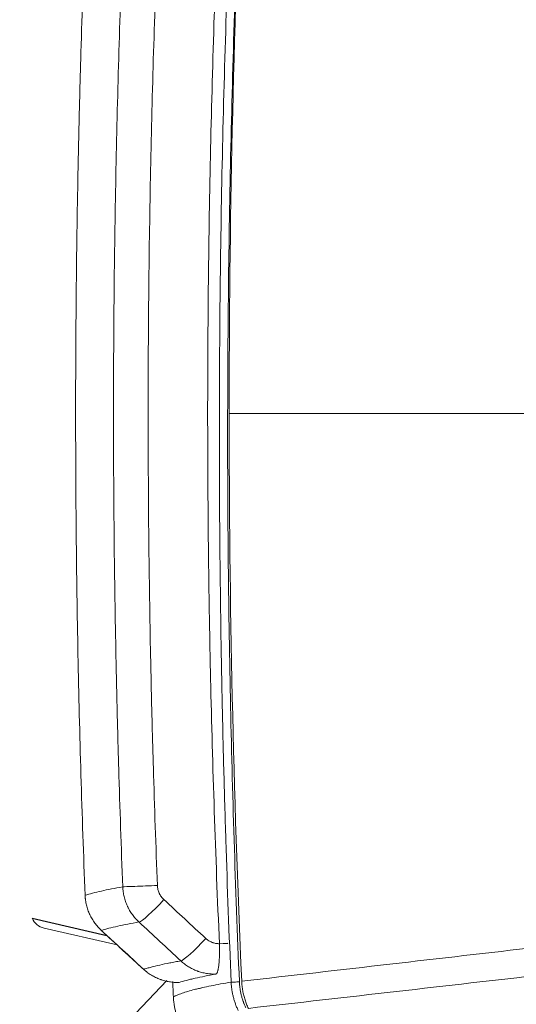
# Model space of a CAD drawing. Header units: millimetres. Extents: x 0 to 594, y 0 to 420.
# Tile 111 of 256: x 209 to 222, y 302 to 327. Entities that reach past the tile are written whole.
import ezdxf

# ---------------------------------------------------------------- set-up
doc = ezdxf.new("R2010")
doc.units = ezdxf.units.MM
doc.layers.add('1', color=7, linetype='Continuous', true_color=0xffffff)
doc.styles.add('Arial', font='txt')
doc.dimstyles.get("Standard").update_dxf_attribs({"dimtxt": 0.18, "dimasz": 0.18, "dimexe": 0.18, "dimexo": 0.0625, "dimgap": 0.09, "dimtad": 0, "dimtih": 1, "dimtoh": 1, "dimdec": 4, "dimzin": 0, "dimdsep": 46, "dimtxsty": 'Standard', "dimcen": 0.09, "dimadec": 0, "dimazin": 0, "dimtfac": 1, "dimtdec": 4, "dimtofl": 0, "dimtmove": 0, "dimatfit": 3, "dimfxl": 0, "dimtolj": 1, "dimtzin": 0, "dimarcsym": 0})

# ---------------------------------------------------------------- blocks, each defined once
blk = doc.blocks.new('_U5')
at = {"layer": '1', "color": 18, "lineweight": 18}
for p, q in [((170.922, 289.963), (170.922, 380.625)), ((338.75, 348.618), (338.75, 380.625)), ((170.922, 378.625), (248.753, 378.625)), ((338.75, 378.625), (260.919, 378.625))]:
    blk.add_line(p, q, dxfattribs=at)
at = {"layer": '1', "color": 18}
for points in [[(170.922, 378.625), (174.422, 379.563), (174.422, 377.687)], [(338.75, 378.625), (335.25, 377.687), (335.25, 379.563)]]:
    blk.add_solid(points, dxfattribs=at)
at = {"layer": '1', "color": 18, "linetype": 'Continuous', "lineweight": 13, "insert": (250.438, 375.989), "char_height": 3.5, "attachment_point": 7, "line_spacing_factor": 1.047437, "style": 'Arial'}
blk.add_mtext('\\fArial|b0|i0;\\W1.0000;3.36', dxfattribs=at)
blk = doc.blocks.new('_U9')
at = {"layer": '1', "color": 18, "lineweight": 18}
for p, q in [((135.924, 328.686), (181.306, 328.686)), ((179.306, 328.686), (179.306, 250.838)), ((170.922, 289.963), (181.306, 289.963)), ((179.306, 250.838), (184.306, 250.838))]:
    blk.add_line(p, q, dxfattribs=at)
at = {"layer": '1', "color": 18}
for points in [[(179.306, 328.686), (180.244, 325.186), (178.368, 325.186)], [(179.306, 289.963), (178.368, 293.463), (180.244, 293.463)]]:
    blk.add_solid(points, dxfattribs=at)
at = {"layer": '1', "color": 18, "linetype": 'Continuous', "lineweight": 13, "char_height": 3.5, "attachment_point": 7, "line_spacing_factor": 1.047437, "style": 'Arial'}
for s, insert in [('\\fArial|b0|i0;\\W1.0000;0.8', (185.991, 248.203)), ('\\fArial|b0|i0;\\W1.0000;FWD LIFT POINTS', (185.991, 241.14))]:
    blk.add_mtext(s, dxfattribs=dict(at, insert=insert))

msp = doc.modelspace()

# ---------------------------------------------------------------- linework, layer by layer
at = {"layer": '1', "color": 155, "linetype": 'Continuous', "lineweight": 18}
for p, q in [((209.521, 304.617), (211.373, 304.188)), ((211.377, 304.184), (209.523, 304.614)), ((211.627, 303.954), (209.814, 304.374)), ((211.234, 304.316), (211.238, 304.315)), ((212.283, 303.351), (212.287, 303.351))]:
    msp.add_line(p, q, dxfattribs=at)
at = {"layer": '1', "color": 155, "linetype": 'Continuous', "lineweight": 13}
msp.add_line((210.4, 300.48), (212.865, 303.071), dxfattribs=at)
for centre, major_axis, ratio, start_param, end_param in [((212.511, 305.426), (-0.749, -0.029), 0.000118, 4.552208, 6.129208), ((212.671, 305.076), (-0.51, -0.55), 0.113086, 0.123702, 1.684274), ((213.71, 304.111), (-0.51, -0.55), 0.112803, 0.123799, 1.684656), ((214.131, 303.983), (-0.25, -0.011), 0.000021, 2.983705, 4.551795), ((214.611, 303.037), (0.15, 0.006), 0.018206, 3.306143, 5.10301)]:
    msp.add_ellipse(centre, major_axis=major_axis, ratio=ratio, start_param=start_param, end_param=end_param, dxfattribs=at)
at = {"layer": '1', "color": 155, "linetype": 'Continuous', "lineweight": 18}
msp.add_ellipse((209.909, 304.788), major_axis=(0, -0.425), ratio=0.99863, start_param=5.127057, end_param=6.05581, dxfattribs=at)
at = {"layer": '1', "color": 155, "linetype": 'Continuous', "lineweight": 13}
for points, knots in [([(214.463, 303.03), (214.412, 304.206), (214.368, 305.382), (214.321, 306.852), (214.312, 307.147), (214.295, 307.735), (214.271, 308.617), (214.25, 309.5), (214.214, 311.265), (214.191, 312.736), (214.179, 314.207), (214.175, 314.796), (214.174, 315.09), (214.17, 315.973), (214.169, 316.562), (214.174, 319.505), (214.233, 324.212), (214.398, 328.916), (214.506, 331.268)], [0, 0, 0, 0, 0.125, 0.125, 0.15625, 0.15625, 0.1875, 0.25, 0.25, 0.375, 0.40625, 0.40625, 0.4375, 0.4375, 0.5, 0.5, 0.75, 1, 1, 1, 1]), ([(214.711, 331.26), (214.603, 328.91), (214.439, 324.207), (214.379, 319.502), (214.375, 316.561), (214.375, 315.972), (214.38, 314.796), (214.384, 314.208), (214.401, 312.443), (214.419, 311.267), (214.492, 307.739), (214.567, 305.387), (214.668, 303.037)], [0, 0, 0, 0, 0.25, 0.5, 0.5, 0.5625, 0.5625, 0.625, 0.625, 0.75, 0.75, 1, 1, 1, 1]), ([(214.171, 303.985), (214.074, 306.178), (214.001, 308.371), (213.94, 311.114), (213.929, 311.663), (213.911, 312.76), (213.888, 314.406), (213.879, 316.052), (213.879, 319.345), (213.903, 321.539), (213.976, 324.83), (214.006, 325.927), (214.052, 327.298), (214.061, 327.573), (214.081, 328.121), (214.112, 328.943), (214.146, 329.766), (214.17, 330.314)], [0, 0, 0, 0, 0.25, 0.25, 0.3125, 0.3125, 0.375, 0.5, 0.5, 0.75, 0.75, 0.875, 0.875, 0.90625, 0.90625, 0.9375, 1, 1, 1, 1]), ([(211.77, 305.397), (211.732, 306.376), (211.698, 307.355), (211.655, 308.824), (211.642, 309.313), (211.624, 310.048), (211.618, 310.293), (211.607, 310.782), (211.562, 312.986), (211.54, 315.19), (211.54, 317.639), (211.542, 318.374), (211.546, 319.109), (211.55, 319.599), (211.552, 319.844), (211.564, 321.068), (211.578, 322.048), (211.636, 324.986), (211.693, 326.944), (211.77, 328.902)], [0, 0, 0, 0, 0.125, 0.125, 0.1875, 0.1875, 0.21875, 0.21875, 0.25, 0.5, 0.5, 0.5625, 0.59375, 0.59375, 0.625, 0.625, 0.75, 0.75, 1, 1, 1, 1]), ([(212.63, 328.869), (212.553, 326.916), (212.496, 324.964), (212.439, 322.034), (212.424, 321.057), (212.412, 319.836), (212.41, 319.592), (212.407, 319.103), (212.402, 318.371), (212.4, 317.638), (212.401, 315.196), (212.42, 313.242), (212.463, 311.045), (212.468, 310.801), (212.479, 310.312), (212.484, 310.068), (212.502, 309.336), (212.542, 307.871), (212.592, 306.406), (212.63, 305.43)], [0, 0, 0, 0, 0.25, 0.25, 0.375, 0.375, 0.40625, 0.40625, 0.4375, 0.5, 0.5, 0.75, 0.75, 0.78125, 0.78125, 0.8125, 0.8125, 0.875, 1, 1, 1, 1]), ([(210.834, 305.188), (210.891, 305.205), (210.954, 305.223), (211.09, 305.257), (211.162, 305.275), (211.319, 305.31), (211.402, 305.327), (211.578, 305.362), (211.672, 305.379), (211.77, 305.397)], [0, 0, 0, 0, 0.25, 0.25, 0.5, 0.5, 0.75, 0.75, 1, 1, 1, 1]), ([(212.172, 304.524), (212.157, 304.538), (212.142, 304.552), (212.124, 304.571), (212.12, 304.574), (212.113, 304.582), (212.102, 304.593), (212.092, 304.605), (212.058, 304.643), (212.032, 304.675), (211.984, 304.741), (211.962, 304.776), (211.931, 304.829), (211.921, 304.847), (211.907, 304.874), (211.9, 304.888), (211.893, 304.902), (211.889, 304.911), (211.887, 304.916), (211.867, 304.959), (211.852, 304.997), (211.825, 305.074), (211.802, 305.153), (211.787, 305.233), (211.776, 305.314), (211.772, 305.355), (211.77, 305.397)], [0, 0, 0, 0, 0.0625, 0.0625, 0.078125, 0.078125, 0.09375, 0.125, 0.125, 0.25, 0.25, 0.375, 0.375, 0.4375, 0.4375, 0.46875, 0.484375, 0.484375, 0.5, 0.5, 0.625, 0.625, 0.75, 0.875, 0.875, 1, 1, 1, 1]), ([(212.63, 305.43), (212.631, 305.414), (212.632, 305.397), (212.637, 305.365), (212.643, 305.333), (212.652, 305.301), (212.663, 305.27), (212.669, 305.255), (212.679, 305.232), (212.683, 305.225), (212.69, 305.21), (212.694, 305.203), (212.706, 305.182), (212.715, 305.168), (212.735, 305.142), (212.745, 305.129), (212.758, 305.114), (212.761, 305.11), (212.767, 305.104), (212.77, 305.101), (212.778, 305.093), (212.784, 305.087), (212.79, 305.081)], [0, 0, 0, 0, 0.125, 0.125, 0.25, 0.375, 0.375, 0.5, 0.5, 0.5625, 0.5625, 0.625, 0.625, 0.75, 0.75, 0.875, 0.875, 0.90625, 0.90625, 0.9375, 0.9375, 1, 1, 1, 1]), ([(212.172, 304.524), (212.074, 304.506), (211.981, 304.489), (211.805, 304.454), (211.722, 304.437), (211.566, 304.402), (211.493, 304.385), (211.358, 304.35), (211.295, 304.333), (211.238, 304.315)], [0, 0, 0, 0, 0.25, 0.25, 0.5, 0.5, 0.75, 0.75, 1, 1, 1, 1]), ([(213.83, 304.116), (213.841, 304.106), (213.853, 304.096), (213.878, 304.077), (213.904, 304.059), (213.931, 304.044), (213.958, 304.03), (213.973, 304.024), (213.989, 304.017), (213.991, 304.016), (213.995, 304.015), (213.997, 304.014), (214.002, 304.012), (214.013, 304.009), (214.024, 304.005), (214.047, 303.999), (214.077, 303.992), (214.108, 303.988), (214.131, 303.986), (214.139, 303.985), (214.155, 303.985), (214.163, 303.985), (214.171, 303.985)], [0, 0, 0, 0, 0.125, 0.125, 0.25, 0.375, 0.375, 0.5, 0.5, 0.515625, 0.515625, 0.53125, 0.53125, 0.5625, 0.625, 0.625, 0.75, 0.875, 0.875, 0.9375, 0.9375, 1, 1, 1, 1]), ([(214.086, 303.231), (214.09, 303.231), (214.097, 303.235), (214.104, 303.243), (214.108, 303.249), (214.108, 303.25), (214.109, 303.251), (214.111, 303.254), (214.114, 303.259), (214.116, 303.264), (214.121, 303.276), (214.124, 303.284), (214.13, 303.304), (214.133, 303.315), (214.137, 303.332), (214.139, 303.339), (214.14, 303.347), (214.141, 303.348), (214.141, 303.352), (214.142, 303.357), (214.143, 303.362), (214.146, 303.379), (214.149, 303.394), (214.153, 303.425), (214.155, 303.442), (214.159, 303.476), (214.161, 303.495), (214.163, 303.516), (214.163, 303.519), (214.163, 303.523), (214.164, 303.531), (214.165, 303.548), (214.166, 303.563), (214.168, 303.593), (214.17, 303.635), (214.172, 303.679), (214.173, 303.712), (214.173, 303.724), (214.173, 303.738), (214.173, 303.741), (214.173, 303.747), (214.173, 303.75), (214.173, 303.758), (214.173, 303.764), (214.174, 303.793), (214.174, 303.817), (214.173, 303.864), (214.173, 303.888), (214.172, 303.936), (214.171, 303.961), (214.171, 303.985)], [0, 0, 0, 0, 0.0625, 0.125, 0.125, 0.132812, 0.132812, 0.140625, 0.15625, 0.1875, 0.1875, 0.25, 0.25, 0.3125, 0.3125, 0.34375, 0.34375, 0.351563, 0.351563, 0.359375, 0.375, 0.375, 0.4375, 0.4375, 0.5, 0.5, 0.5625, 0.5625, 0.570313, 0.570313, 0.578125, 0.59375, 0.625, 0.625, 0.6875, 0.75, 0.75, 0.78125, 0.78125, 0.789063, 0.789063, 0.796875, 0.796875, 0.8125, 0.8125, 0.875, 0.875, 0.9375, 0.9375, 1, 1, 1, 1]), ([(212.287, 303.351), (212.315, 303.359), (212.345, 303.368), (212.392, 303.381), (212.407, 303.385), (212.44, 303.394), (212.456, 303.398), (212.54, 303.42), (212.612, 303.437), (212.766, 303.472), (212.848, 303.49), (212.957, 303.511), (212.979, 303.516), (213.024, 303.524), (213.047, 303.528), (213.116, 303.541), (213.163, 303.55), (213.212, 303.559)], [0, 0, 0, 0, 0.125, 0.125, 0.1875, 0.1875, 0.25, 0.25, 0.5, 0.5, 0.75, 0.75, 0.8125, 0.8125, 0.875, 0.875, 1, 1, 1, 1]), ([(214.086, 303.231), (214.076, 303.23), (214.061, 303.23), (214.046, 303.23), (214.036, 303.23), (214.031, 303.23), (214.005, 303.23), (213.985, 303.231), (213.926, 303.235), (213.886, 303.24), (213.808, 303.253), (213.769, 303.261), (213.711, 303.277), (213.692, 303.282), (213.663, 303.292), (213.649, 303.296), (213.635, 303.301), (213.626, 303.305), (213.621, 303.307), (213.578, 303.323), (213.542, 303.339), (213.47, 303.374), (213.401, 303.412), (213.336, 303.457), (213.272, 303.505), (213.241, 303.531), (213.212, 303.559)], [0, 0, 0, 0, 0.03125, 0.046875, 0.046875, 0.0625, 0.0625, 0.125, 0.125, 0.25, 0.25, 0.375, 0.375, 0.4375, 0.4375, 0.46875, 0.484375, 0.484375, 0.5, 0.5, 0.625, 0.625, 0.75, 0.875, 0.875, 1, 1, 1, 1]), ([(222.254, 303.219), (221.027, 303.079), (219.799, 302.939), (217.345, 302.659), (216.118, 302.519), (214.891, 302.379)], [0, 0, 0, 0, 0.5, 0.5, 1, 1, 1, 1]), ([(213.028, 302.664), (213.035, 302.668), (213.042, 302.672), (213.057, 302.679), (213.065, 302.683), (213.089, 302.694), (213.106, 302.701), (213.161, 302.724), (213.201, 302.739), (213.289, 302.77), (213.337, 302.785), (213.441, 302.816), (213.497, 302.832), (213.586, 302.855), (213.633, 302.866), (213.681, 302.878), (213.706, 302.883), (213.714, 302.885), (213.731, 302.889), (213.806, 302.907), (213.959, 302.939), (214.197, 302.985), (214.372, 303.015), (214.463, 303.03)], [0, 0, 0, 0, 0.03125, 0.03125, 0.0625, 0.0625, 0.125, 0.125, 0.25, 0.25, 0.375, 0.375, 0.5, 0.5, 0.5625, 0.59375, 0.59375, 0.609375, 0.609375, 0.625, 0.75, 0.875, 1, 1, 1, 1]), ([(214.637, 302.326), (214.624, 302.354), (214.611, 302.381), (214.594, 302.423), (214.588, 302.438), (214.58, 302.459), (214.577, 302.466), (214.572, 302.48), (214.57, 302.488), (214.557, 302.523), (214.538, 302.581), (214.514, 302.669), (214.494, 302.757), (214.479, 302.847), (214.472, 302.908), (214.466, 302.968), (214.464, 302.999), (214.463, 303.03)], [0, 0, 0, 0, 0.125, 0.125, 0.1875, 0.1875, 0.21875, 0.21875, 0.25, 0.25, 0.375, 0.5, 0.625, 0.75, 0.875, 0.875, 1, 1, 1, 1]), ([(214.668, 303.037), (214.669, 303.008), (214.673, 302.952), (214.683, 302.869), (214.696, 302.787), (214.714, 302.706), (214.736, 302.626), (214.755, 302.567), (214.767, 302.534), (214.772, 302.521), (214.775, 302.514), (214.782, 302.495), (214.787, 302.482), (214.803, 302.443), (214.814, 302.418), (214.826, 302.393)], [0, 0, 0, 0, 0.125, 0.25, 0.375, 0.5, 0.625, 0.75, 0.78125, 0.78125, 0.8125, 0.8125, 0.875, 0.875, 1, 1, 1, 1])]:
    msp.add_open_spline(points, degree=3, knots=knots, dxfattribs=at)
at = {"layer": '1', "color": 155, "linetype": 'Continuous', "lineweight": 18}
for points, degree in [([(214.725, 331.247), (214.517, 326.552), (214.413, 321.851), (214.413, 317.15)], 3), ([(214.413, 317.15), (214.413, 312.448), (214.517, 307.747), (214.725, 303.052)], 3), ([(211.234, 304.316), (212.283, 303.351)], 1), ([(213.011, 303.048), (213.016, 302.92), (213.022, 302.792), (213.028, 302.664)], 3)]:
    msp.add_open_spline(points, degree=degree, dxfattribs=at)
for points, knots in [([(210.833, 329.111), (210.794, 328.115), (210.76, 327.118), (210.716, 325.623), (210.703, 325.125), (210.684, 324.377), (210.679, 324.128), (210.668, 323.63), (210.621, 321.387), (210.599, 319.144), (210.599, 316.651), (210.601, 315.903), (210.606, 315.155), (210.609, 314.657), (210.611, 314.408), (210.624, 313.161), (210.638, 312.164), (210.697, 309.174), (210.756, 307.181), (210.834, 305.188)], [0, 0, 0, 0, 0.125, 0.125, 0.1875, 0.1875, 0.21875, 0.21875, 0.25, 0.5, 0.5, 0.5625, 0.59375, 0.59375, 0.625, 0.625, 0.75, 0.75, 1, 1, 1, 1]), ([(210.834, 305.188), (210.834, 305.167), (210.836, 305.146), (210.838, 305.12), (210.839, 305.115), (210.84, 305.105), (210.841, 305.089), (210.843, 305.074), (210.851, 305.023), (210.858, 304.983), (210.878, 304.903), (210.889, 304.864), (210.91, 304.805), (210.917, 304.786), (210.928, 304.757), (210.934, 304.743), (210.941, 304.729), (210.945, 304.719), (210.947, 304.715), (210.967, 304.672), (210.986, 304.636), (211.028, 304.565), (211.073, 304.497), (211.124, 304.434), (211.178, 304.373), (211.207, 304.343), (211.238, 304.315)], [0, 0, 0, 0, 0.0625, 0.0625, 0.078125, 0.078125, 0.09375, 0.125, 0.125, 0.25, 0.25, 0.375, 0.375, 0.4375, 0.4375, 0.46875, 0.484375, 0.484375, 0.5, 0.5, 0.625, 0.625, 0.75, 0.875, 0.875, 1, 1, 1, 1]), ([(212.287, 303.351), (212.302, 303.337), (212.317, 303.324), (212.337, 303.307), (212.341, 303.304), (212.349, 303.298), (212.36, 303.288), (212.372, 303.279), (212.413, 303.248), (212.446, 303.226), (212.514, 303.184), (212.55, 303.165), (212.622, 303.13), (212.659, 303.114), (212.702, 303.098), (212.706, 303.096), (212.716, 303.093), (212.73, 303.088), (212.745, 303.083), (212.773, 303.074), (212.793, 303.068), (212.851, 303.053), (212.89, 303.045), (212.968, 303.032), (213.008, 303.028), (213.088, 303.022), (213.128, 303.022), (213.168, 303.023)], [0, 0, 0, 0, 0.0625, 0.0625, 0.078125, 0.078125, 0.09375, 0.125, 0.125, 0.25, 0.25, 0.375, 0.375, 0.5, 0.5, 0.515625, 0.515625, 0.53125, 0.5625, 0.5625, 0.625, 0.625, 0.75, 0.75, 0.875, 0.875, 1, 1, 1, 1]), ([(213.168, 303.023), (213.225, 303.04), (213.286, 303.058), (213.369, 303.079), (213.386, 303.084), (213.421, 303.092), (213.473, 303.105), (213.529, 303.118), (213.644, 303.144), (213.807, 303.179), (213.989, 303.213), (214.086, 303.231)], [0, 0, 0, 0, 0.25, 0.25, 0.3125, 0.3125, 0.375, 0.5, 0.5, 0.75, 1, 1, 1, 1]), ([(214.725, 303.052), (214.728, 303.012), (214.733, 302.933), (214.75, 302.815), (214.775, 302.701), (214.806, 302.589), (214.844, 302.482), (214.875, 302.413), (214.891, 302.379)], [0, 0, 0, 0, 0.171057, 0.340351, 0.507887, 0.67367, 0.837706, 1, 1, 1, 1]), ([(213.028, 302.664), (213.029, 302.633), (213.031, 302.602), (213.036, 302.555), (213.038, 302.54), (213.041, 302.517), (213.042, 302.509), (213.044, 302.494), (213.045, 302.486), (213.051, 302.448), (213.062, 302.387), (213.083, 302.297), (213.108, 302.208), (213.138, 302.121), (213.173, 302.036), (213.199, 301.98), (213.213, 301.952)], [0, 0, 0, 0, 0.125, 0.125, 0.1875, 0.1875, 0.21875, 0.21875, 0.25, 0.25, 0.375, 0.5, 0.625, 0.75, 0.875, 1, 1, 1, 1])]:
    msp.add_open_spline(points, degree=3, knots=knots, dxfattribs=at)
at = {"layer": '1', "color": 155, "linetype": 'Continuous', "lineweight": 13}
for points in [[(221.81, 317.15), (219.344, 317.15), (216.878, 317.15), (214.413, 317.15)], [(212.79, 305.081), (213.137, 304.76), (213.483, 304.438), (213.83, 304.116)], [(213.212, 303.559), (212.865, 303.88), (212.518, 304.202), (212.172, 304.524)], [(211.238, 304.315), (211.588, 303.994), (211.937, 303.672), (212.287, 303.351)], [(214.725, 303.052), (217.179, 303.335), (219.633, 303.618), (222.087, 303.901)]]:
    msp.add_open_spline(points, degree=3, dxfattribs=at)

# ---------------------------------------------------------------- dimensions: what is measured, and where the dimension line sits
at = {"layer": '1', "color": 18, "linetype": 'Continuous', "lineweight": 13}
dim = msp.add_linear_dim(base=(170.922, 378.625), p1=(338.75, 348.618), p2=(170.922, 289.963), dimstyle='Standard', override={"dimtxt": 3.5, "dimasz": 3.5, "dimexe": 2, "dimexo": 0, "dimgap": 1.5, "dimtih": 1, "dimtoh": 1, "dimdec": 2, "dimlfac": 0.02, "dimdsep": 46, "dimlunit": 2, "dimtxsty": 'Arial', "dimsah": 1, "dimse1": 0, "dimse2": 0, "dimsd1": 0, "dimsd2": 0, "dimclrd": 18, "dimclre": 18, "dimclrt": 18, "dimtol": 0, "dimtm": -0.1, "dimtfac": 1, "dimtdec": 2, "dimtofl": 1, "dimtmove": 0, "dimlwd": 18, "dimlwe": 18}, dxfattribs=at)
dim.commit()
dim.dimension.update_dxf_attribs({"geometry": '_U5', "text_midpoint": (254.836, 378.625), "dimtype": 160})
dim = msp.add_linear_dim(base=(179.306, 289.963), p1=(135.924, 328.686), p2=(170.922, 289.963), angle=90, text=' <> \\P\\fArial|b0|i0;\\C18;{\\H1.00x;\\fArial|b0|i0;FWD LIFT POINTS\\fArial|b0|i0;}\\C18;', dimstyle='Standard', override={"dimtxt": 3.5, "dimasz": 3.5, "dimexe": 2, "dimexo": 0, "dimgap": 1.5, "dimtih": 1, "dimtoh": 1, "dimdec": 1, "dimlfac": 0.02, "dimdsep": 46, "dimlunit": 2, "dimtxsty": 'Arial', "dimsah": 1, "dimse1": 0, "dimse2": 0, "dimsd1": 0, "dimsd2": 0, "dimclrd": 18, "dimclre": 18, "dimclrt": 18, "dimtol": 0, "dimtm": -0.1, "dimtfac": 1, "dimtdec": 2, "dimtofl": 1, "dimtmove": 1, "dimlwd": 18, "dimlwe": 18}, dxfattribs=at)
dim.commit()
dim.dimension.update_dxf_attribs({"geometry": '_U9', "text_midpoint": (206.638, 247.307), "dimtype": 160})

doc.saveas('drawing.dxf')
